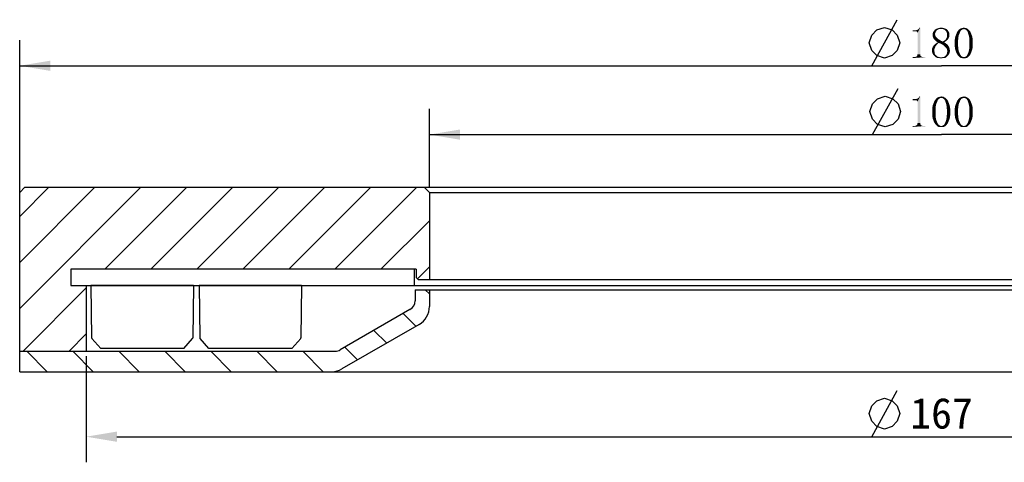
# Model space of a CAD drawing. Header units: millimetres. Extents: x 57 to 255, y 4 to 286.
# Tile 3 of 5: x 60 to 156, y 243 to 286. Entities that reach past the tile are written whole.
import ezdxf

# ---------------------------------------------------------------- set-up
doc = ezdxf.new("R2010")
doc.units = ezdxf.units.MM
doc.header["$LTSCALE"] = 23.1
doc.header["$PDMODE"] = 3
doc.header["$PDSIZE"] = 8
doc.layers.get('0').update_dxf_attribs({"linetype": 'CONTINUOUS'})
doc.layers.get('Defpoints').update_dxf_attribs({"linetype": 'CONTINUOUS'})
for name, color, linetype in [('00_COMPONENTS', 7, 'CONTINUOUS'), ('08_ALL_DRAFTS', 7, 'CONTINUOUS'), ('09_ALL_ROUNDS', 7, 'CONTINUOUS'), ('51__DRAFT_DIMS', 7, 'CONTINUOUS')]:
    doc.layers.add(name, color=color, linetype=linetype)
doc.styles.get("Standard").update_dxf_attribs({"font": 'simfang.ttf'})
doc.dimstyles.new('DIMSTYLE_1', dxfattribs={"dimtxt": 3, "dimasz": 3, "dimexe": 2.5, "dimexo": 0.5, "dimgap": 0.75, "dimtad": 1, "dimdsep": 46, "dimtxsty": 'STANDARD', "dimblk": '_FILLED', "dimblk1": '_FILLED', "dimblk2": '_FILLED', "dimcen": 0.09, "dimclrt": 3, "dimazin": 2, "dimtp": 0.5, "dimtm": 0.5, "dimtfac": 1, "dimtofl": 0, "dimtmove": 0, "dimatfit": 3, "dimldrblk": '_FILLED', "dimfxl": 1, "dimtolj": 1, "dimarcsym": 0})
doc.dimstyles.new('DIMSTYLE_2', dxfattribs={"dimtxt": 3, "dimasz": 3, "dimexe": 2.5, "dimexo": 0.5, "dimgap": 0.75, "dimtad": 1, "dimdsep": 46, "dimtxsty": 'STANDARD', "dimblk": '_FILLED', "dimblk1": '_FILLED', "dimblk2": '_FILLED', "dimcen": 0.09, "dimclrt": 3, "dimazin": 2, "dimtp": 0.3, "dimtm": 0.3, "dimtfac": 1, "dimtofl": 0, "dimtmove": 0, "dimatfit": 3, "dimldrblk": '_FILLED', "dimfxl": 1, "dimtolj": 1, "dimarcsym": 0})

# ---------------------------------------------------------------- blocks, each defined once
blk = doc.blocks.new('_FILLED')
at = {"color": 0, "linetype": 'ByBlock'}
blk.add_solid([(0, 0), (-1, 0.167), (-1, -0.167)], dxfattribs=at)
blk = doc.blocks.new('*D1')
at = {"layer": '51__DRAFT_DIMS', "color": 4}
for p, q in [((60.107, 268.009), (60.107, 283.866)), ((240.107, 268.009), (240.107, 283.866)), ((60.107, 281.366), (150.107, 281.366)), ((240.107, 281.366), (150.107, 281.366))]:
    blk.add_line(p, q, dxfattribs=at)
at = {"layer": '51__DRAFT_DIMS', "color": 4, "xscale": 3, "yscale": 3, "zscale": 3, "rotation": 180}
blk.add_blockref('_FILLED', (60.107, 281.366), dxfattribs=at)
at = {"layer": '51__DRAFT_DIMS', "color": 4, "xscale": 3, "yscale": 3, "zscale": 3}
blk.add_blockref('_FILLED', (240.107, 281.366), dxfattribs=at)
blk = doc.blocks.new('*D2')
at = {"layer": '51__DRAFT_DIMS', "color": 4}
for p, q in [((100.107, 269.509), (100.107, 277.15)), ((200.107, 269.509), (200.107, 277.15)), ((100.107, 274.65), (150.107, 274.65)), ((200.107, 274.65), (150.107, 274.65))]:
    blk.add_line(p, q, dxfattribs=at)
at = {"layer": '51__DRAFT_DIMS', "color": 4, "xscale": 3, "yscale": 3, "zscale": 3, "rotation": 180}
blk.add_blockref('_FILLED', (100.107, 274.65), dxfattribs=at)
at = {"layer": '51__DRAFT_DIMS', "color": 4, "xscale": 3, "yscale": 3, "zscale": 3}
blk.add_blockref('_FILLED', (200.107, 274.65), dxfattribs=at)
blk = doc.blocks.new('*D8')
at = {"layer": '51__DRAFT_DIMS', "color": 0, "lineweight": -2}
for p, q in [((66.607, 253.009), (66.607, 242.663)), ((233.607, 253.009), (233.607, 242.663)), ((69.607, 245.163), (230.607, 245.163))]:
    blk.add_line(p, q, dxfattribs=at)
at = {"layer": 'Defpoints', "color": 0}
for p in [(66.607, 253.509), (233.607, 253.509), (233.607, 245.163)]:
    blk.add_point(p, dxfattribs=at)
at = {"layer": '51__DRAFT_DIMS', "color": 0, "linetype": 'ByBlock', "lineweight": -2, "xscale": 3, "yscale": 3, "zscale": 3, "rotation": 180}
blk.add_blockref('_FILLED', (66.607, 245.163), dxfattribs=at)
at = {"layer": '51__DRAFT_DIMS', "color": 0, "linetype": 'ByBlock', "lineweight": -2, "xscale": 3, "yscale": 3, "zscale": 3}
blk.add_blockref('_FILLED', (233.607, 245.163), dxfattribs=at)
at = {"layer": '51__DRAFT_DIMS', "color": 3, "insert": (150.107, 247.431), "char_height": 3, "attachment_point": 5}
blk.add_mtext('\\A1;167', dxfattribs=at)

msp = doc.modelspace()

# ---------------------------------------------------------------- hatches: boundary and pattern name
h = msp.add_hatch()
h.set_pattern_fill('ANSI31', color=256)
h.paths.add_polyline_path([(66.60728, 253.50886), (66.60728, 259.90886), (65.10697, 259.90886), (65.10728, 261.50886), (98.60728, 261.50886), (98.80728, 261.50886), (98.80728, 260.70886), (99.00728, 260.50886), (100.10728, 260.50886), (100.10728, 269.00886), (99.60728, 269.50886), (60.60728, 269.50886), (60.10728, 269.00886), (60.10728, 253.50886)])
h.paths.add_polyline_path([(240.10728, 253.50886), (240.10728, 269.00886), (239.60728, 269.50886), (200.60728, 269.50886), (200.10728, 269.00886), (200.10728, 260.50886), (201.20728, 260.50886), (201.40728, 260.70886), (201.40728, 261.50886), (201.60728, 261.50886), (235.10728, 261.50886), (235.10705, 259.90886), (233.60728, 259.90886), (233.60728, 253.50886)])
h = msp.add_hatch()
h.set_pattern_fill('ANSI31', color=256, angle=90)
h.paths.add_polyline_path([(60.10728, 253.50886), (66.60728, 253.50886), (90.90344, 253.50886, 0.1316525), (91.40344, 253.64284), (98.20728, 257.57104, 0.26794919), (98.70728, 258.43707), (98.70728, 259.50886), (100.10728, 259.50886), (100.10728, 257.85972, -0.26794919), (99.10728, 256.12767), (91.57138, 251.77681, -0.1316525), (90.57138, 251.50886), (60.10728, 251.50886)])

# ---------------------------------------------------------------- linework, layer by layer
at = {"color": 3}
for p, q in [((143.28636, 281.36554), (145.78636, 285.86554)), ((143.36129, 274.65043), (145.86129, 279.15043)), ((143.28636, 245.16346), (145.78636, 249.66346))]:
    msp.add_line(p, q, dxfattribs=at)
for p, q in [((77.06767, 259.90886), (67.06767, 259.90886)), ((87.63302, 259.90886), (77.63302, 259.90886)), ((68.01767, 253.76928), (67.15971, 254.73762)), ((76.11767, 253.76928), (76.97562, 254.73762)), ((78.58302, 253.76928), (77.72506, 254.73762)), ((86.68302, 253.76928), (87.54097, 254.73762)), ((76.11767, 253.76928), (68.01767, 253.76928)), ((86.68302, 253.76928), (78.58302, 253.76928))]:
    msp.add_line(p, q)
at = {"color": 7}
for p, q in [((98.70728, 259.50886), (98.70728, 258.43707)), ((98.70728, 259.50886), (201.50728, 259.50886)), ((100.10728, 259.50886), (100.10728, 257.85972)), ((98.20728, 257.57104), (91.40344, 253.64284)), ((99.10728, 256.12767), (91.57138, 251.77681)), ((60.10728, 251.50886), (60.10728, 253.50886)), ((60.10728, 253.50886), (90.90344, 253.50886)), ((60.10728, 251.50886), (240.10728, 251.50886))]:
    msp.add_line(p, q, dxfattribs=at)
at = {"color": 3}
for points in [[(143.03637, 283.61553), (143.28636, 284.36553), (143.78636, 284.86553), (144.53636, 285.11552), (145.28636, 284.86553), (145.78636, 284.36553), (146.03636, 283.61553), (145.78636, 282.86553), (145.28636, 282.36553), (144.53636, 282.11554), (143.78636, 282.36553), (143.28636, 282.86553), (143.03637, 283.61553)], [(143.1113, 276.90042), (143.36129, 277.65041), (143.86129, 278.15042), (144.6113, 278.40041), (145.36129, 278.15042), (145.86129, 277.65041), (146.1113, 276.90042), (145.86129, 276.15042), (145.36129, 275.65041), (144.6113, 275.40042), (143.86129, 275.65041), (143.36129, 276.15042), (143.1113, 276.90042)], [(143.03637, 247.41345), (143.28636, 248.16345), (143.78636, 248.66345), (144.53636, 248.91344), (145.28636, 248.66345), (145.78636, 248.16345), (146.03636, 247.41345), (145.78636, 246.66345), (145.28636, 246.16345), (144.53636, 245.91346), (143.78636, 246.16345), (143.28636, 246.66345), (143.03637, 247.41345)]]:
    msp.add_lwpolyline(points, dxfattribs=at)
at = {"color": 7}
for centre, radius, start, end in [((97.70728, 258.43707), 1, 300, 0), ((98.10728, 257.85972), 2, 300, 0), ((90.90344, 254.50886), 1, 270, 300), ((90.57138, 253.50886), 2, 270, 300)]:
    msp.add_arc(centre, radius, start, end, dxfattribs=at)
at = {"layer": '00_COMPONENTS', "color": 7}
for p, q in [((60.60728, 269.50886), (60.10728, 269.00886)), ((60.60728, 269.50886), (239.60728, 269.50886)), ((100.10728, 269.00886), (99.60728, 269.50886)), ((60.10728, 251.50886), (60.10728, 269.00886)), ((100.10728, 269.00886), (100.10728, 260.50886)), ((100.10728, 269.00886), (200.10728, 269.00886)), ((65.10728, 261.50886), (65.10728, 259.90886)), ((98.80728, 261.50886), (65.10728, 261.50886)), ((98.60728, 261.50886), (98.60726, 259.90886)), ((98.80728, 261.50886), (98.80728, 260.70886)), ((65.10697, 261.45395), (65.10697, 259.90886)), ((99.00728, 260.50886), (98.80728, 260.70886)), ((99.00728, 260.50886), (201.20728, 260.50886)), ((65.10697, 259.90886), (235.10728, 259.90886)), ((66.60728, 259.90886), (66.60728, 253.50886)), ((60.10728, 251.50886), (240.10728, 251.50886))]:
    msp.add_line(p, q, dxfattribs=at)
at = {"layer": '08_ALL_DRAFTS', "color": 7}
for p, q in [((67.06767, 259.90886), (67.12999, 254.80754)), ((77.06767, 259.90886), (77.00534, 254.80754)), ((77.63302, 259.90886), (77.69534, 254.80754)), ((87.63302, 259.90886), (87.57069, 254.80754))]:
    msp.add_line(p, q, dxfattribs=at)
at = {"layer": '09_ALL_ROUNDS', "color": 7}
for centre, start, end in [((67.22999, 254.80877), 180.7, 225.35), ((76.90535, 254.80877), 314.65, 359.3), ((77.79534, 254.80877), 180.7, 225.35), ((87.4707, 254.80877), 314.65, 359.3)]:
    msp.add_arc(centre, 0.1, start, end, dxfattribs=at)
at = {"layer": '51__DRAFT_DIMS', "color": 3}
for points in [[(147.27135, 284.7171), (147.62291, 284.83429), (147.69322, 284.85773)], [(147.57603, 284.7171), (147.27135, 284.7171), (147.69322, 284.85773)], [(147.52916, 284.83429), (147.62291, 284.83429), (147.27135, 284.7171)], [(147.43541, 284.83429), (147.52916, 284.83429), (147.27135, 284.7171)], [(147.43541, 284.83429), (147.27135, 284.7171), (147.27135, 284.83429)], [(147.57603, 284.7171), (147.76353, 284.88117), (147.83385, 284.92804)], [(147.66978, 284.7171), (147.57603, 284.7171), (147.83385, 284.92804)], [(147.57603, 284.7171), (147.69322, 284.85773), (147.76353, 284.88117)], [(147.66978, 284.7171), (147.83385, 284.92804), (148.02135, 285.0921)], [(147.71666, 284.67023), (147.66978, 284.7171), (148.02135, 285.0921)], [(147.7401, 284.62335), (147.71666, 284.67023), (148.02135, 285.0921)], [(147.76353, 284.57648), (147.7401, 284.62335), (148.02135, 285.0921)], [(147.76353, 282.49054), (147.76353, 284.57648), (148.02135, 285.0921)], [(147.76353, 282.49054), (148.02135, 285.0921), (148.02135, 282.49054)], [(147.83385, 284.92804), (147.88072, 284.97492), (148.02135, 285.0921)], [(147.88072, 284.97492), (147.9276, 285.04523), (148.02135, 285.0921)], [(148.02135, 285.0921), (147.9276, 285.04523), (147.95103, 285.0921)], [(149.52135, 284.62335), (149.2401, 284.50617), (149.28697, 284.64679)], [(149.52135, 284.62335), (149.47447, 284.5296), (149.2401, 284.50617)], [(149.54478, 284.69367), (149.28697, 284.64679), (149.35728, 284.76398)], [(149.28697, 284.64679), (149.54478, 284.69367), (149.52135, 284.62335)], [(149.68541, 284.85773), (149.35728, 284.76398), (149.45103, 284.88117)], [(149.68541, 284.85773), (149.6151, 284.78742), (149.35728, 284.76398)], [(149.35728, 284.76398), (149.6151, 284.78742), (149.54478, 284.69367)], [(149.91978, 284.95148), (149.45103, 284.88117), (149.59166, 284.97492)], [(149.91978, 284.95148), (149.8026, 284.92804), (149.45103, 284.88117)], [(149.45103, 284.88117), (149.8026, 284.92804), (149.68541, 284.85773)], [(150.41197, 285.02179), (149.59166, 284.97492), (149.73228, 285.02179)], [(149.59166, 284.97492), (150.41197, 285.02179), (150.5526, 284.97492)], [(149.59166, 284.97492), (150.5526, 284.97492), (149.91978, 284.95148)], [(150.24791, 285.06867), (149.73228, 285.02179), (149.89635, 285.06867)], [(149.73228, 285.02179), (150.24791, 285.06867), (150.41197, 285.02179)], [(149.89635, 285.06867), (150.08385, 285.0921), (150.24791, 285.06867)], [(150.08385, 284.95148), (149.91978, 284.95148), (150.5526, 284.97492)], [(150.22447, 284.95148), (150.08385, 284.95148), (150.5526, 284.97492)], [(150.34166, 284.9046), (150.22447, 284.95148), (150.5526, 284.97492)], [(150.34166, 284.9046), (150.5526, 284.97492), (150.66978, 284.88117)], [(150.66978, 284.88117), (150.43541, 284.85773), (150.34166, 284.9046)], [(150.50572, 284.78742), (150.43541, 284.85773), (150.66978, 284.88117)], [(150.50572, 284.78742), (150.66978, 284.88117), (150.76353, 284.76398)], [(150.76353, 284.76398), (150.57603, 284.69367), (150.50572, 284.78742)], [(150.57603, 284.69367), (150.76353, 284.76398), (150.83385, 284.64679)], [(150.83385, 284.64679), (150.62291, 284.57648), (150.57603, 284.69367)], [(150.62291, 284.57648), (150.83385, 284.64679), (150.88072, 284.50617)], [(150.88072, 284.50617), (150.64635, 284.48273), (150.62291, 284.57648)], [(151.53697, 284.43585), (151.58385, 284.55304), (151.88853, 284.57648)], [(151.53697, 284.43585), (151.88853, 284.57648), (151.79478, 284.36554)], [(151.91197, 284.67023), (151.88853, 284.57648), (151.58385, 284.55304)], [(151.91197, 284.67023), (151.58385, 284.55304), (151.63072, 284.67023)], [(151.95885, 284.74054), (151.63072, 284.67023), (151.70103, 284.76398)], [(151.63072, 284.67023), (151.95885, 284.74054), (151.91197, 284.67023)], [(152.0526, 284.85773), (152.00572, 284.81085), (151.70103, 284.76398)], [(152.0526, 284.85773), (151.70103, 284.76398), (151.77135, 284.85773)], [(151.70103, 284.76398), (152.00572, 284.81085), (151.95885, 284.74054)], [(152.16978, 284.92804), (152.12291, 284.88117), (151.77135, 284.85773)], [(152.16978, 284.92804), (151.77135, 284.85773), (151.84166, 284.92804)], [(151.77135, 284.85773), (152.12291, 284.88117), (152.0526, 284.85773)], [(152.63853, 284.97492), (152.28697, 284.95148), (151.84166, 284.92804)], [(152.63853, 284.97492), (151.84166, 284.92804), (151.91197, 284.97492)], [(152.16978, 284.92804), (151.84166, 284.92804), (152.28697, 284.95148)], [(152.54478, 285.02179), (151.91197, 284.97492), (152.00572, 285.02179)], [(151.91197, 284.97492), (152.54478, 285.02179), (152.63853, 284.97492)], [(152.00572, 285.02179), (152.09947, 285.04523), (152.47447, 285.06867)], [(152.00572, 285.02179), (152.47447, 285.06867), (152.54478, 285.02179)], [(152.38072, 285.06867), (152.47447, 285.06867), (152.09947, 285.04523)], [(152.38072, 285.06867), (152.09947, 285.04523), (152.19322, 285.06867)], [(152.16978, 284.92804), (152.28697, 284.95148), (152.21666, 284.92804)], [(152.19322, 285.06867), (152.28697, 285.0921), (152.38072, 285.06867)], [(152.35728, 284.92804), (152.28697, 284.95148), (152.63853, 284.97492)], [(152.40416, 284.92804), (152.35728, 284.92804), (152.63853, 284.97492)], [(152.40416, 284.92804), (152.63853, 284.97492), (152.70885, 284.92804)], [(152.70885, 284.92804), (152.47447, 284.88117), (152.40416, 284.92804)], [(152.52135, 284.85773), (152.47447, 284.88117), (152.70885, 284.92804)], [(152.52135, 284.85773), (152.70885, 284.92804), (152.77916, 284.85773)], [(152.77916, 284.85773), (152.56822, 284.81085), (152.52135, 284.85773)], [(152.56822, 284.81085), (152.77916, 284.85773), (152.84947, 284.78742)], [(152.84947, 284.78742), (152.6151, 284.74054), (152.56822, 284.81085)], [(152.6151, 284.74054), (152.84947, 284.78742), (152.91978, 284.69367)], [(152.91978, 284.69367), (152.66197, 284.67023), (152.6151, 284.74054)], [(152.68541, 284.57648), (152.66197, 284.67023), (152.91978, 284.69367)], [(152.68541, 284.57648), (152.91978, 284.69367), (152.96666, 284.57648)], [(152.96666, 284.57648), (152.75572, 284.36554), (152.68541, 284.57648)], [(152.96666, 284.57648), (153.01353, 284.45929), (152.75572, 284.36554)], [(149.2401, 284.50617), (149.47447, 284.5296), (149.47447, 284.43585)], [(149.47447, 284.43585), (149.2401, 284.36554), (149.2401, 284.50617)], [(149.2401, 284.36554), (149.47447, 284.43585), (149.49791, 284.3421)], [(149.49791, 284.3421), (149.2401, 284.27179), (149.2401, 284.36554)], [(149.2401, 284.27179), (149.49791, 284.3421), (149.52135, 284.24835)], [(149.52135, 284.24835), (149.26353, 284.1546), (149.2401, 284.27179)], [(149.26353, 284.1546), (149.52135, 284.24835), (149.59166, 284.1546)], [(149.59166, 284.1546), (149.31041, 284.06085), (149.26353, 284.1546)], [(149.31041, 284.06085), (149.59166, 284.1546), (149.68541, 284.06085)], [(149.68541, 284.06085), (149.35728, 283.9671), (149.31041, 284.06085)], [(149.35728, 283.9671), (149.68541, 284.06085), (149.77916, 283.9671)], [(149.77916, 283.9671), (149.4276, 283.89679), (149.35728, 283.9671)], [(149.4276, 283.89679), (149.77916, 283.9671), (149.91978, 283.89679)], [(149.91978, 283.89679), (149.52135, 283.80304), (149.4276, 283.89679)], [(149.82603, 283.5921), (149.73228, 283.52179), (149.49791, 283.49835)], [(149.82603, 283.5921), (149.49791, 283.49835), (149.6151, 283.5921)], [(149.52135, 283.80304), (149.91978, 283.89679), (150.06041, 283.80304)], [(150.06041, 283.80304), (149.6151, 283.73273), (149.52135, 283.80304)], [(149.6151, 283.73273), (150.06041, 283.80304), (150.22447, 283.73273)], [(150.22447, 283.73273), (149.73228, 283.66242), (149.6151, 283.73273)], [(150.3651, 283.66242), (149.6151, 283.5921), (149.73228, 283.66242)], [(149.82603, 283.5921), (149.6151, 283.5921), (150.3651, 283.66242)], [(150.22447, 283.73273), (150.48228, 283.73273), (149.73228, 283.66242)], [(149.73228, 283.66242), (150.48228, 283.73273), (150.3651, 283.66242)], [(149.82603, 283.5921), (150.3651, 283.66242), (150.48228, 283.5921)], [(150.48228, 283.5921), (150.03697, 283.52179), (149.82603, 283.5921)], [(150.03697, 283.52179), (150.48228, 283.5921), (150.59947, 283.49835)], [(150.22447, 283.73273), (150.34166, 283.80304), (150.59947, 283.82648)], [(150.22447, 283.73273), (150.59947, 283.82648), (150.48228, 283.73273)], [(150.59947, 283.82648), (150.34166, 283.80304), (150.41197, 283.84992)], [(150.69322, 283.89679), (150.41197, 283.84992), (150.48228, 283.92023)], [(150.41197, 283.84992), (150.69322, 283.89679), (150.59947, 283.82648)], [(150.76353, 283.99054), (150.48228, 283.92023), (150.5526, 283.99054)], [(150.48228, 283.92023), (150.76353, 283.99054), (150.69322, 283.89679)], [(150.81041, 284.08429), (150.5526, 283.99054), (150.59947, 284.08429)], [(150.5526, 283.99054), (150.81041, 284.08429), (150.76353, 283.99054)], [(150.59947, 284.08429), (150.62291, 284.1546), (150.85728, 284.17804)], [(150.59947, 284.08429), (150.85728, 284.17804), (150.81041, 284.08429)], [(150.85728, 284.17804), (150.62291, 284.1546), (150.64635, 284.24835)], [(150.64635, 284.36554), (150.64635, 284.48273), (150.88072, 284.50617)], [(150.64635, 284.36554), (150.88072, 284.50617), (150.88072, 284.36554)], [(150.88072, 284.36554), (150.88072, 284.27179), (150.64635, 284.24835)], [(150.88072, 284.36554), (150.64635, 284.24835), (150.64635, 284.36554)], [(150.64635, 284.24835), (150.88072, 284.27179), (150.85728, 284.17804)], [(151.39635, 283.89679), (151.41978, 284.06085), (151.74791, 284.13117)], [(151.39635, 283.89679), (151.74791, 284.13117), (151.72447, 283.87335)], [(151.72447, 283.87335), (151.39635, 283.75617), (151.39635, 283.89679)], [(151.39635, 283.5921), (151.39635, 283.75617), (151.72447, 283.87335)], [(151.39635, 283.5921), (151.72447, 283.87335), (151.72447, 283.5921)], [(151.72447, 283.5921), (151.39635, 283.4046), (151.39635, 283.5921)], [(151.39635, 283.4046), (151.72447, 283.5921), (151.72447, 283.28742)], [(151.74791, 284.13117), (151.41978, 284.06085), (151.44322, 284.20148)], [(151.44322, 284.20148), (151.4901, 284.31867), (151.79478, 284.36554)], [(151.44322, 284.20148), (151.79478, 284.36554), (151.74791, 284.13117)], [(151.79478, 284.36554), (151.4901, 284.31867), (151.53697, 284.43585)], [(152.75572, 284.36554), (153.01353, 284.45929), (153.06041, 284.3421)], [(153.06041, 284.3421), (152.8026, 284.13117), (152.75572, 284.36554)], [(153.06041, 284.3421), (153.10728, 284.20148), (152.8026, 284.13117)], [(152.8026, 284.13117), (153.10728, 284.20148), (153.13072, 284.06085)], [(153.13072, 284.06085), (152.82603, 283.87335), (152.8026, 284.13117)], [(153.13072, 284.06085), (153.15416, 283.92023), (152.82603, 283.87335)], [(152.82603, 283.87335), (153.15416, 283.92023), (153.15416, 283.75617)], [(153.15416, 283.75617), (152.82603, 283.5921), (152.82603, 283.87335)], [(152.82603, 283.5921), (153.15416, 283.75617), (153.15416, 283.5921)], [(153.15416, 283.5921), (153.15416, 283.4046), (152.82603, 283.28742)], [(153.15416, 283.5921), (152.82603, 283.28742), (152.82603, 283.5921)], [(149.4276, 283.05304), (149.16978, 282.95929), (149.19322, 283.07648)], [(149.16978, 282.95929), (149.4276, 283.05304), (149.40416, 282.93585)], [(149.40416, 282.93585), (149.16978, 282.81867), (149.16978, 282.95929)], [(149.16978, 282.81867), (149.40416, 282.93585), (149.40416, 282.81867)], [(149.40416, 282.81867), (149.19322, 282.67804), (149.16978, 282.81867)], [(149.47447, 283.14679), (149.19322, 283.07648), (149.2401, 283.19367)], [(149.19322, 283.07648), (149.47447, 283.14679), (149.4276, 283.05304)], [(149.19322, 282.67804), (149.40416, 282.81867), (149.4276, 282.67804)], [(149.4276, 282.67804), (149.2401, 282.53742), (149.19322, 282.67804)], [(149.52135, 283.26398), (149.2401, 283.19367), (149.31041, 283.31085)], [(149.2401, 283.19367), (149.52135, 283.26398), (149.47447, 283.14679)], [(149.4276, 282.67804), (149.45103, 282.56085), (149.2401, 282.53742)], [(149.59166, 283.35773), (149.31041, 283.31085), (149.40416, 283.4046)], [(149.31041, 283.31085), (149.59166, 283.35773), (149.52135, 283.26398)], [(149.66197, 283.45148), (149.40416, 283.4046), (149.49791, 283.49835)], [(149.40416, 283.4046), (149.66197, 283.45148), (149.59166, 283.35773)], [(149.49791, 283.49835), (149.73228, 283.52179), (149.66197, 283.45148)], [(150.59947, 283.49835), (150.20103, 283.42804), (150.03697, 283.52179)], [(150.20103, 283.42804), (150.59947, 283.49835), (150.71666, 283.4046)], [(150.71666, 283.4046), (150.34166, 283.33429), (150.20103, 283.42804)], [(150.34166, 283.33429), (150.71666, 283.4046), (150.78697, 283.28742)], [(150.78697, 283.28742), (150.45885, 283.2171), (150.34166, 283.33429)], [(150.45885, 283.2171), (150.78697, 283.28742), (150.83385, 283.19367)], [(150.83385, 283.19367), (150.5526, 283.12335), (150.45885, 283.2171)], [(150.5526, 283.12335), (150.83385, 283.19367), (150.88072, 283.07648)], [(150.88072, 283.07648), (150.62291, 283.00617), (150.5526, 283.12335)], [(150.62291, 283.00617), (150.88072, 283.07648), (150.90416, 282.95929)], [(150.90416, 282.95929), (150.64635, 282.91242), (150.62291, 283.00617)], [(150.90416, 282.67804), (150.62291, 282.56085), (150.64635, 282.67804)], [(150.62291, 282.56085), (150.90416, 282.67804), (150.85728, 282.53742)], [(150.64635, 282.91242), (150.90416, 282.95929), (150.9276, 282.8421)], [(150.9276, 282.8421), (150.66978, 282.79523), (150.64635, 282.91242)], [(150.64635, 282.67804), (150.66978, 282.79523), (150.9276, 282.8421)], [(150.64635, 282.67804), (150.9276, 282.8421), (150.90416, 282.67804)], [(151.72447, 283.28742), (151.39635, 283.24054), (151.39635, 283.4046)], [(151.41978, 283.09992), (151.39635, 283.24054), (151.72447, 283.28742)], [(151.41978, 283.09992), (151.72447, 283.28742), (151.74791, 283.00617)], [(151.74791, 283.00617), (151.44322, 282.93585), (151.41978, 283.09992)], [(151.4901, 282.81867), (151.44322, 282.93585), (151.74791, 283.00617)], [(151.4901, 282.81867), (151.74791, 283.00617), (151.79478, 282.77179)], [(151.79478, 282.77179), (151.53697, 282.67804), (151.4901, 282.81867)], [(151.58385, 282.56085), (151.53697, 282.67804), (151.79478, 282.77179)], [(151.58385, 282.56085), (151.79478, 282.77179), (151.88853, 282.56085)], [(153.01353, 282.70148), (152.68541, 282.56085), (152.75572, 282.77179)], [(153.01353, 282.70148), (152.96666, 282.58429), (152.68541, 282.56085)], [(153.10728, 282.95929), (152.75572, 282.77179), (152.8026, 283.00617)], [(153.10728, 282.95929), (153.06041, 282.81867), (152.75572, 282.77179)], [(152.75572, 282.77179), (153.06041, 282.81867), (153.01353, 282.70148)], [(153.15416, 283.24054), (152.8026, 283.00617), (152.82603, 283.28742)], [(153.15416, 283.24054), (153.13072, 283.09992), (152.8026, 283.00617)], [(152.8026, 283.00617), (153.13072, 283.09992), (153.10728, 282.95929)], [(152.82603, 283.28742), (153.15416, 283.4046), (153.15416, 283.24054)], [(148.34947, 282.20929), (148.53697, 282.20929), (147.27135, 282.11554)], [(148.27916, 282.20929), (148.34947, 282.20929), (147.27135, 282.11554)], [(147.50572, 282.20929), (148.27916, 282.20929), (147.27135, 282.11554)], [(147.43541, 282.20929), (147.50572, 282.20929), (147.27135, 282.11554)], [(147.43541, 282.20929), (147.27135, 282.11554), (147.27135, 282.20929)], [(147.27135, 282.11554), (148.53697, 282.20929), (148.53697, 282.11554)], [(148.20885, 282.23273), (147.50572, 282.20929), (147.57603, 282.23273)], [(147.50572, 282.20929), (148.20885, 282.23273), (148.27916, 282.20929)], [(148.16197, 282.25617), (147.57603, 282.23273), (147.62291, 282.25617)], [(147.57603, 282.23273), (148.16197, 282.25617), (148.20885, 282.23273)], [(148.1151, 282.2796), (147.62291, 282.25617), (147.66978, 282.2796)], [(147.62291, 282.25617), (148.1151, 282.2796), (148.16197, 282.25617)], [(148.06822, 282.32648), (147.66978, 282.2796), (147.71666, 282.32648)], [(147.66978, 282.2796), (148.06822, 282.32648), (148.1151, 282.2796)], [(148.04478, 282.37335), (147.71666, 282.32648), (147.7401, 282.37335)], [(147.71666, 282.32648), (148.04478, 282.37335), (148.06822, 282.32648)], [(148.02135, 282.49054), (147.7401, 282.42023), (147.76353, 282.49054)], [(147.7401, 282.42023), (148.02135, 282.49054), (148.04478, 282.42023)], [(148.04478, 282.42023), (147.7401, 282.37335), (147.7401, 282.42023)], [(147.7401, 282.37335), (148.04478, 282.42023), (148.04478, 282.37335)], [(149.2401, 282.53742), (149.45103, 282.56085), (149.49791, 282.44367)], [(149.49791, 282.44367), (149.31041, 282.42023), (149.2401, 282.53742)], [(149.31041, 282.42023), (149.49791, 282.44367), (149.59166, 282.37335)], [(149.59166, 282.37335), (149.4276, 282.30304), (149.31041, 282.42023)], [(149.4276, 282.30304), (149.59166, 282.37335), (149.68541, 282.2796)], [(149.68541, 282.2796), (149.56822, 282.18585), (149.4276, 282.30304)], [(149.68541, 282.2796), (149.8026, 282.23273), (149.56822, 282.18585)], [(149.8026, 282.23273), (149.91978, 282.20929), (149.56822, 282.18585)], [(149.56822, 282.18585), (149.91978, 282.20929), (150.03697, 282.18585)], [(150.03697, 282.18585), (149.70885, 282.11554), (149.56822, 282.18585)], [(150.03697, 282.18585), (150.5526, 282.18585), (149.70885, 282.11554)], [(149.87291, 282.11554), (149.70885, 282.11554), (150.5526, 282.18585)], [(150.22447, 282.11554), (149.87291, 282.11554), (150.5526, 282.18585)], [(150.22447, 282.11554), (150.03697, 282.0921), (149.87291, 282.11554)], [(150.5526, 282.18585), (150.03697, 282.18585), (150.20103, 282.20929)], [(150.20103, 282.20929), (150.31822, 282.23273), (150.66978, 282.30304)], [(150.20103, 282.20929), (150.66978, 282.30304), (150.5526, 282.18585)], [(150.22447, 282.11554), (150.5526, 282.18585), (150.41197, 282.11554)], [(150.31822, 282.23273), (150.43541, 282.2796), (150.66978, 282.30304)], [(150.66978, 282.30304), (150.43541, 282.2796), (150.50572, 282.37335)], [(150.78697, 282.42023), (150.50572, 282.37335), (150.57603, 282.44367)], [(150.50572, 282.37335), (150.78697, 282.42023), (150.66978, 282.30304)], [(150.85728, 282.53742), (150.57603, 282.44367), (150.62291, 282.56085)], [(150.57603, 282.44367), (150.85728, 282.53742), (150.78697, 282.42023)], [(151.88853, 282.56085), (151.65416, 282.4671), (151.58385, 282.56085)], [(151.88853, 282.56085), (151.91197, 282.49054), (151.65416, 282.4671)], [(151.65416, 282.4671), (151.91197, 282.49054), (151.95885, 282.42023)], [(151.95885, 282.42023), (151.70103, 282.37335), (151.65416, 282.4671)], [(151.70103, 282.37335), (151.95885, 282.42023), (152.00572, 282.34992)], [(152.00572, 282.34992), (151.77135, 282.30304), (151.70103, 282.37335)], [(151.77135, 282.30304), (152.00572, 282.34992), (152.0526, 282.30304)], [(152.0526, 282.30304), (151.8651, 282.23273), (151.77135, 282.30304)], [(152.0526, 282.30304), (152.12291, 282.25617), (151.8651, 282.23273)], [(151.8651, 282.23273), (152.12291, 282.25617), (152.16978, 282.23273)], [(152.16978, 282.23273), (151.93541, 282.16242), (151.8651, 282.23273)], [(152.16978, 282.23273), (152.21666, 282.20929), (151.93541, 282.16242)], [(151.93541, 282.16242), (152.33385, 282.20929), (152.70885, 282.23273)], [(151.93541, 282.16242), (152.70885, 282.23273), (152.63853, 282.16242)], [(152.28697, 282.20929), (152.33385, 282.20929), (151.93541, 282.16242)], [(152.21666, 282.20929), (152.28697, 282.20929), (151.93541, 282.16242)], [(152.63853, 282.16242), (152.00572, 282.11554), (151.93541, 282.16242)], [(152.09947, 282.11554), (152.00572, 282.11554), (152.63853, 282.16242)], [(152.47447, 282.11554), (152.09947, 282.11554), (152.63853, 282.16242)], [(152.47447, 282.11554), (152.19322, 282.0921), (152.09947, 282.11554)], [(152.28697, 282.0921), (152.19322, 282.0921), (152.47447, 282.11554)], [(152.28697, 282.0921), (152.47447, 282.11554), (152.38072, 282.0921)], [(152.70885, 282.23273), (152.33385, 282.20929), (152.40416, 282.23273)], [(152.40416, 282.23273), (152.45103, 282.25617), (152.77916, 282.30304)], [(152.40416, 282.23273), (152.77916, 282.30304), (152.70885, 282.23273)], [(152.77916, 282.30304), (152.45103, 282.25617), (152.52135, 282.30304)], [(152.47447, 282.11554), (152.63853, 282.16242), (152.54478, 282.11554)], [(152.52135, 282.30304), (152.56822, 282.34992), (152.84947, 282.37335)], [(152.52135, 282.30304), (152.84947, 282.37335), (152.77916, 282.30304)], [(152.84947, 282.37335), (152.56822, 282.34992), (152.6151, 282.42023)], [(152.91978, 282.4671), (152.6151, 282.42023), (152.63853, 282.49054)], [(152.6151, 282.42023), (152.91978, 282.4671), (152.84947, 282.37335)], [(152.63853, 282.49054), (152.68541, 282.56085), (152.96666, 282.58429)], [(152.63853, 282.49054), (152.96666, 282.58429), (152.91978, 282.4671)], [(147.27135, 278.00199), (147.62291, 278.11918), (147.69322, 278.14262)], [(147.57603, 278.00199), (147.27135, 278.00199), (147.69322, 278.14262)], [(147.52916, 278.11918), (147.62291, 278.11918), (147.27135, 278.00199)], [(147.43541, 278.11918), (147.52916, 278.11918), (147.27135, 278.00199)], [(147.43541, 278.11918), (147.27135, 278.00199), (147.27135, 278.11918)], [(147.57603, 278.00199), (147.76353, 278.16605), (147.83385, 278.21293)], [(147.66978, 278.00199), (147.57603, 278.00199), (147.83385, 278.21293)], [(147.57603, 278.00199), (147.69322, 278.14262), (147.76353, 278.16605)], [(147.66978, 278.00199), (147.83385, 278.21293), (148.02135, 278.37699)], [(147.71666, 277.95512), (147.66978, 278.00199), (148.02135, 278.37699)], [(147.7401, 277.90824), (147.71666, 277.95512), (148.02135, 278.37699)], [(147.76353, 277.86137), (147.7401, 277.90824), (148.02135, 278.37699)], [(147.76353, 275.77543), (147.76353, 277.86137), (148.02135, 278.37699)], [(147.76353, 275.77543), (148.02135, 278.37699), (148.02135, 275.77543)], [(147.83385, 278.21293), (147.88072, 278.2598), (148.02135, 278.37699)], [(147.88072, 278.2598), (147.9276, 278.33012), (148.02135, 278.37699)], [(148.02135, 278.37699), (147.9276, 278.33012), (147.95103, 278.37699)], [(149.33385, 277.72074), (149.38072, 277.83793), (149.68541, 277.86137)], [(149.33385, 277.72074), (149.68541, 277.86137), (149.59166, 277.65043)], [(149.70885, 277.95512), (149.68541, 277.86137), (149.38072, 277.83793)], [(149.70885, 277.95512), (149.38072, 277.83793), (149.4276, 277.95512)], [(149.75572, 278.02543), (149.4276, 277.95512), (149.49791, 278.04887)], [(149.4276, 277.95512), (149.75572, 278.02543), (149.70885, 277.95512)], [(149.84947, 278.14262), (149.8026, 278.09574), (149.49791, 278.04887)], [(149.84947, 278.14262), (149.49791, 278.04887), (149.56822, 278.14262)], [(149.49791, 278.04887), (149.8026, 278.09574), (149.75572, 278.02543)], [(149.96666, 278.21293), (149.91978, 278.16605), (149.56822, 278.14262)], [(149.96666, 278.21293), (149.56822, 278.14262), (149.63853, 278.21293)], [(149.56822, 278.14262), (149.91978, 278.16605), (149.84947, 278.14262)], [(150.43541, 278.2598), (150.08385, 278.23637), (149.63853, 278.21293)], [(150.43541, 278.2598), (149.63853, 278.21293), (149.70885, 278.2598)], [(149.96666, 278.21293), (149.63853, 278.21293), (150.08385, 278.23637)], [(150.34166, 278.30668), (149.70885, 278.2598), (149.8026, 278.30668)], [(149.70885, 278.2598), (150.34166, 278.30668), (150.43541, 278.2598)], [(149.8026, 278.30668), (149.89635, 278.33012), (150.27135, 278.35355)], [(149.8026, 278.30668), (150.27135, 278.35355), (150.34166, 278.30668)], [(150.1776, 278.35355), (150.27135, 278.35355), (149.89635, 278.33012)], [(150.1776, 278.35355), (149.89635, 278.33012), (149.9901, 278.35355)], [(149.96666, 278.21293), (150.08385, 278.23637), (150.01353, 278.21293)], [(149.9901, 278.35355), (150.08385, 278.37699), (150.1776, 278.35355)], [(150.15416, 278.21293), (150.08385, 278.23637), (150.43541, 278.2598)], [(150.20103, 278.21293), (150.15416, 278.21293), (150.43541, 278.2598)], [(150.20103, 278.21293), (150.43541, 278.2598), (150.50572, 278.21293)], [(150.50572, 278.21293), (150.27135, 278.16605), (150.20103, 278.21293)], [(150.31822, 278.14262), (150.27135, 278.16605), (150.50572, 278.21293)], [(150.31822, 278.14262), (150.50572, 278.21293), (150.57603, 278.14262)], [(150.57603, 278.14262), (150.3651, 278.09574), (150.31822, 278.14262)], [(150.3651, 278.09574), (150.57603, 278.14262), (150.64635, 278.0723)], [(150.64635, 278.0723), (150.41197, 278.02543), (150.3651, 278.09574)], [(150.41197, 278.02543), (150.64635, 278.0723), (150.71666, 277.97855)], [(150.71666, 277.97855), (150.45885, 277.95512), (150.41197, 278.02543)], [(150.48228, 277.86137), (150.45885, 277.95512), (150.71666, 277.97855)], [(150.48228, 277.86137), (150.71666, 277.97855), (150.76353, 277.86137)], [(150.76353, 277.86137), (150.5526, 277.65043), (150.48228, 277.86137)], [(150.76353, 277.86137), (150.81041, 277.74418), (150.5526, 277.65043)], [(151.53697, 277.72074), (151.58385, 277.83793), (151.88853, 277.86137)], [(151.53697, 277.72074), (151.88853, 277.86137), (151.79478, 277.65043)], [(151.91197, 277.95512), (151.88853, 277.86137), (151.58385, 277.83793)], [(151.91197, 277.95512), (151.58385, 277.83793), (151.63072, 277.95512)], [(151.95885, 278.02543), (151.63072, 277.95512), (151.70103, 278.04887)], [(151.63072, 277.95512), (151.95885, 278.02543), (151.91197, 277.95512)], [(152.0526, 278.14262), (152.00572, 278.09574), (151.70103, 278.04887)], [(152.0526, 278.14262), (151.70103, 278.04887), (151.77135, 278.14262)], [(151.70103, 278.04887), (152.00572, 278.09574), (151.95885, 278.02543)], [(152.16978, 278.21293), (152.12291, 278.16605), (151.77135, 278.14262)], [(152.16978, 278.21293), (151.77135, 278.14262), (151.84166, 278.21293)], [(151.77135, 278.14262), (152.12291, 278.16605), (152.0526, 278.14262)], [(152.63853, 278.2598), (152.28697, 278.23637), (151.84166, 278.21293)], [(152.63853, 278.2598), (151.84166, 278.21293), (151.91197, 278.2598)], [(152.16978, 278.21293), (151.84166, 278.21293), (152.28697, 278.23637)], [(152.54478, 278.30668), (151.91197, 278.2598), (152.00572, 278.30668)], [(151.91197, 278.2598), (152.54478, 278.30668), (152.63853, 278.2598)], [(152.00572, 278.30668), (152.09947, 278.33012), (152.47447, 278.35355)], [(152.00572, 278.30668), (152.47447, 278.35355), (152.54478, 278.30668)], [(152.38072, 278.35355), (152.47447, 278.35355), (152.09947, 278.33012)], [(152.38072, 278.35355), (152.09947, 278.33012), (152.19322, 278.35355)], [(152.16978, 278.21293), (152.28697, 278.23637), (152.21666, 278.21293)], [(152.19322, 278.35355), (152.28697, 278.37699), (152.38072, 278.35355)], [(152.35728, 278.21293), (152.28697, 278.23637), (152.63853, 278.2598)], [(152.40416, 278.21293), (152.35728, 278.21293), (152.63853, 278.2598)], [(152.40416, 278.21293), (152.63853, 278.2598), (152.70885, 278.21293)], [(152.70885, 278.21293), (152.47447, 278.16605), (152.40416, 278.21293)], [(152.52135, 278.14262), (152.47447, 278.16605), (152.70885, 278.21293)], [(152.52135, 278.14262), (152.70885, 278.21293), (152.77916, 278.14262)], [(152.77916, 278.14262), (152.56822, 278.09574), (152.52135, 278.14262)], [(152.56822, 278.09574), (152.77916, 278.14262), (152.84947, 278.0723)], [(152.84947, 278.0723), (152.6151, 278.02543), (152.56822, 278.09574)], [(152.6151, 278.02543), (152.84947, 278.0723), (152.91978, 277.97855)], [(152.91978, 277.97855), (152.66197, 277.95512), (152.6151, 278.02543)], [(152.68541, 277.86137), (152.66197, 277.95512), (152.91978, 277.97855)], [(152.68541, 277.86137), (152.91978, 277.97855), (152.96666, 277.86137)], [(152.96666, 277.86137), (152.75572, 277.65043), (152.68541, 277.86137)], [(152.96666, 277.86137), (153.01353, 277.74418), (152.75572, 277.65043)], [(149.19322, 277.18168), (149.21666, 277.34574), (149.54478, 277.41605)], [(149.19322, 277.18168), (149.54478, 277.41605), (149.52135, 277.15824)], [(149.52135, 277.15824), (149.19322, 277.04105), (149.19322, 277.18168)], [(149.19322, 276.87699), (149.19322, 277.04105), (149.52135, 277.15824)], [(149.19322, 276.87699), (149.52135, 277.15824), (149.52135, 276.87699)], [(149.52135, 276.87699), (149.19322, 276.68949), (149.19322, 276.87699)], [(149.19322, 276.68949), (149.52135, 276.87699), (149.52135, 276.5723)], [(149.54478, 277.41605), (149.21666, 277.34574), (149.2401, 277.48637)], [(149.2401, 277.48637), (149.28697, 277.60355), (149.59166, 277.65043)], [(149.2401, 277.48637), (149.59166, 277.65043), (149.54478, 277.41605)], [(149.59166, 277.65043), (149.28697, 277.60355), (149.33385, 277.72074)], [(150.5526, 277.65043), (150.81041, 277.74418), (150.85728, 277.62699)], [(150.85728, 277.62699), (150.59947, 277.41605), (150.5526, 277.65043)], [(150.85728, 277.62699), (150.90416, 277.48637), (150.59947, 277.41605)], [(150.59947, 277.41605), (150.90416, 277.48637), (150.9276, 277.34574)], [(150.9276, 277.34574), (150.62291, 277.15824), (150.59947, 277.41605)], [(150.9276, 277.34574), (150.95103, 277.20512), (150.62291, 277.15824)], [(150.62291, 277.15824), (150.95103, 277.20512), (150.95103, 277.04105)], [(150.95103, 277.04105), (150.62291, 276.87699), (150.62291, 277.15824)], [(150.62291, 276.87699), (150.95103, 277.04105), (150.95103, 276.87699)], [(150.95103, 276.87699), (150.95103, 276.68949), (150.62291, 276.5723)], [(150.95103, 276.87699), (150.62291, 276.5723), (150.62291, 276.87699)], [(151.39635, 277.18168), (151.41978, 277.34574), (151.74791, 277.41605)], [(151.39635, 277.18168), (151.74791, 277.41605), (151.72447, 277.15824)], [(151.72447, 277.15824), (151.39635, 277.04105), (151.39635, 277.18168)], [(151.39635, 276.87699), (151.39635, 277.04105), (151.72447, 277.15824)], [(151.39635, 276.87699), (151.72447, 277.15824), (151.72447, 276.87699)], [(151.72447, 276.87699), (151.39635, 276.68949), (151.39635, 276.87699)], [(151.39635, 276.68949), (151.72447, 276.87699), (151.72447, 276.5723)], [(151.74791, 277.41605), (151.41978, 277.34574), (151.44322, 277.48637)], [(151.44322, 277.48637), (151.4901, 277.60355), (151.79478, 277.65043)], [(151.44322, 277.48637), (151.79478, 277.65043), (151.74791, 277.41605)], [(151.79478, 277.65043), (151.4901, 277.60355), (151.53697, 277.72074)], [(152.75572, 277.65043), (153.01353, 277.74418), (153.06041, 277.62699)], [(153.06041, 277.62699), (152.8026, 277.41605), (152.75572, 277.65043)], [(153.06041, 277.62699), (153.10728, 277.48637), (152.8026, 277.41605)], [(152.8026, 277.41605), (153.10728, 277.48637), (153.13072, 277.34574)], [(153.13072, 277.34574), (152.82603, 277.15824), (152.8026, 277.41605)], [(153.13072, 277.34574), (153.15416, 277.20512), (152.82603, 277.15824)], [(152.82603, 277.15824), (153.15416, 277.20512), (153.15416, 277.04105)], [(153.15416, 277.04105), (152.82603, 276.87699), (152.82603, 277.15824)], [(152.82603, 276.87699), (153.15416, 277.04105), (153.15416, 276.87699)], [(153.15416, 276.87699), (153.15416, 276.68949), (152.82603, 276.5723)], [(153.15416, 276.87699), (152.82603, 276.5723), (152.82603, 276.87699)], [(149.52135, 276.5723), (149.19322, 276.52543), (149.19322, 276.68949)], [(149.21666, 276.3848), (149.19322, 276.52543), (149.52135, 276.5723)], [(149.21666, 276.3848), (149.52135, 276.5723), (149.54478, 276.29105)], [(149.54478, 276.29105), (149.2401, 276.22074), (149.21666, 276.3848)], [(149.28697, 276.10355), (149.2401, 276.22074), (149.54478, 276.29105)], [(149.28697, 276.10355), (149.54478, 276.29105), (149.59166, 276.05668)], [(149.59166, 276.05668), (149.33385, 275.96293), (149.28697, 276.10355)], [(149.38072, 275.84574), (149.33385, 275.96293), (149.59166, 276.05668)], [(149.38072, 275.84574), (149.59166, 276.05668), (149.68541, 275.84574)], [(150.81041, 275.98637), (150.48228, 275.84574), (150.5526, 276.05668)], [(150.81041, 275.98637), (150.76353, 275.86918), (150.48228, 275.84574)], [(150.90416, 276.24418), (150.5526, 276.05668), (150.59947, 276.29105)], [(150.90416, 276.24418), (150.85728, 276.10355), (150.5526, 276.05668)], [(150.5526, 276.05668), (150.85728, 276.10355), (150.81041, 275.98637)], [(150.95103, 276.52543), (150.59947, 276.29105), (150.62291, 276.5723)], [(150.95103, 276.52543), (150.9276, 276.3848), (150.59947, 276.29105)], [(150.59947, 276.29105), (150.9276, 276.3848), (150.90416, 276.24418)], [(150.62291, 276.5723), (150.95103, 276.68949), (150.95103, 276.52543)], [(151.72447, 276.5723), (151.39635, 276.52543), (151.39635, 276.68949)], [(151.41978, 276.3848), (151.39635, 276.52543), (151.72447, 276.5723)], [(151.41978, 276.3848), (151.72447, 276.5723), (151.74791, 276.29105)], [(151.74791, 276.29105), (151.44322, 276.22074), (151.41978, 276.3848)], [(151.4901, 276.10355), (151.44322, 276.22074), (151.74791, 276.29105)], [(151.4901, 276.10355), (151.74791, 276.29105), (151.79478, 276.05668)], [(151.79478, 276.05668), (151.53697, 275.96293), (151.4901, 276.10355)], [(151.58385, 275.84574), (151.53697, 275.96293), (151.79478, 276.05668)], [(151.58385, 275.84574), (151.79478, 276.05668), (151.88853, 275.84574)], [(153.01353, 275.98637), (152.68541, 275.84574), (152.75572, 276.05668)], [(153.01353, 275.98637), (152.96666, 275.86918), (152.68541, 275.84574)], [(153.10728, 276.24418), (152.75572, 276.05668), (152.8026, 276.29105)], [(153.10728, 276.24418), (153.06041, 276.10355), (152.75572, 276.05668)], [(152.75572, 276.05668), (153.06041, 276.10355), (153.01353, 275.98637)], [(153.15416, 276.52543), (152.8026, 276.29105), (152.82603, 276.5723)], [(153.15416, 276.52543), (153.13072, 276.3848), (152.8026, 276.29105)], [(152.8026, 276.29105), (153.13072, 276.3848), (153.10728, 276.24418)], [(152.82603, 276.5723), (153.15416, 276.68949), (153.15416, 276.52543)], [(148.34947, 275.49418), (148.53697, 275.49418), (147.27135, 275.40043)], [(148.27916, 275.49418), (148.34947, 275.49418), (147.27135, 275.40043)], [(147.50572, 275.49418), (148.27916, 275.49418), (147.27135, 275.40043)], [(147.43541, 275.49418), (147.50572, 275.49418), (147.27135, 275.40043)], [(147.43541, 275.49418), (147.27135, 275.40043), (147.27135, 275.49418)], [(147.27135, 275.40043), (148.53697, 275.49418), (148.53697, 275.40043)], [(148.20885, 275.51762), (147.50572, 275.49418), (147.57603, 275.51762)], [(147.50572, 275.49418), (148.20885, 275.51762), (148.27916, 275.49418)], [(148.16197, 275.54105), (147.57603, 275.51762), (147.62291, 275.54105)], [(147.57603, 275.51762), (148.16197, 275.54105), (148.20885, 275.51762)], [(148.1151, 275.56449), (147.62291, 275.54105), (147.66978, 275.56449)], [(147.62291, 275.54105), (148.1151, 275.56449), (148.16197, 275.54105)], [(148.06822, 275.61137), (147.66978, 275.56449), (147.71666, 275.61137)], [(147.66978, 275.56449), (148.06822, 275.61137), (148.1151, 275.56449)], [(148.04478, 275.65824), (147.71666, 275.61137), (147.7401, 275.65824)], [(147.71666, 275.61137), (148.04478, 275.65824), (148.06822, 275.61137)], [(148.02135, 275.77543), (147.7401, 275.70512), (147.76353, 275.77543)], [(147.7401, 275.70512), (148.02135, 275.77543), (148.04478, 275.70512)], [(148.04478, 275.70512), (147.7401, 275.65824), (147.7401, 275.70512)], [(147.7401, 275.65824), (148.04478, 275.70512), (148.04478, 275.65824)], [(149.68541, 275.84574), (149.45103, 275.75199), (149.38072, 275.84574)], [(149.68541, 275.84574), (149.70885, 275.77543), (149.45103, 275.75199)], [(149.45103, 275.75199), (149.70885, 275.77543), (149.75572, 275.70512)], [(149.75572, 275.70512), (149.49791, 275.65824), (149.45103, 275.75199)], [(149.49791, 275.65824), (149.75572, 275.70512), (149.8026, 275.6348)], [(149.8026, 275.6348), (149.56822, 275.58793), (149.49791, 275.65824)], [(149.56822, 275.58793), (149.8026, 275.6348), (149.84947, 275.58793)], [(149.84947, 275.58793), (149.66197, 275.51762), (149.56822, 275.58793)], [(149.84947, 275.58793), (149.91978, 275.54105), (149.66197, 275.51762)], [(149.66197, 275.51762), (149.91978, 275.54105), (149.96666, 275.51762)], [(149.96666, 275.51762), (149.73228, 275.4473), (149.66197, 275.51762)], [(149.96666, 275.51762), (150.01353, 275.49418), (149.73228, 275.4473)], [(149.73228, 275.4473), (150.13072, 275.49418), (150.50572, 275.51762)], [(149.73228, 275.4473), (150.50572, 275.51762), (150.43541, 275.4473)], [(150.08385, 275.49418), (150.13072, 275.49418), (149.73228, 275.4473)], [(150.01353, 275.49418), (150.08385, 275.49418), (149.73228, 275.4473)], [(150.43541, 275.4473), (149.8026, 275.40043), (149.73228, 275.4473)], [(149.89635, 275.40043), (149.8026, 275.40043), (150.43541, 275.4473)], [(150.27135, 275.40043), (149.89635, 275.40043), (150.43541, 275.4473)], [(150.27135, 275.40043), (149.9901, 275.37699), (149.89635, 275.40043)], [(150.08385, 275.37699), (149.9901, 275.37699), (150.27135, 275.40043)], [(150.08385, 275.37699), (150.27135, 275.40043), (150.1776, 275.37699)], [(150.50572, 275.51762), (150.13072, 275.49418), (150.20103, 275.51762)], [(150.20103, 275.51762), (150.24791, 275.54105), (150.57603, 275.58793)], [(150.20103, 275.51762), (150.57603, 275.58793), (150.50572, 275.51762)], [(150.57603, 275.58793), (150.24791, 275.54105), (150.31822, 275.58793)], [(150.27135, 275.40043), (150.43541, 275.4473), (150.34166, 275.40043)], [(150.31822, 275.58793), (150.3651, 275.6348), (150.64635, 275.65824)], [(150.31822, 275.58793), (150.64635, 275.65824), (150.57603, 275.58793)], [(150.64635, 275.65824), (150.3651, 275.6348), (150.41197, 275.70512)], [(150.71666, 275.75199), (150.41197, 275.70512), (150.43541, 275.77543)], [(150.41197, 275.70512), (150.71666, 275.75199), (150.64635, 275.65824)], [(150.43541, 275.77543), (150.48228, 275.84574), (150.76353, 275.86918)], [(150.43541, 275.77543), (150.76353, 275.86918), (150.71666, 275.75199)], [(151.88853, 275.84574), (151.65416, 275.75199), (151.58385, 275.84574)], [(151.88853, 275.84574), (151.91197, 275.77543), (151.65416, 275.75199)], [(151.65416, 275.75199), (151.91197, 275.77543), (151.95885, 275.70512)], [(151.95885, 275.70512), (151.70103, 275.65824), (151.65416, 275.75199)], [(151.70103, 275.65824), (151.95885, 275.70512), (152.00572, 275.6348)], [(152.00572, 275.6348), (151.77135, 275.58793), (151.70103, 275.65824)], [(151.77135, 275.58793), (152.00572, 275.6348), (152.0526, 275.58793)], [(152.0526, 275.58793), (151.8651, 275.51762), (151.77135, 275.58793)], [(152.0526, 275.58793), (152.12291, 275.54105), (151.8651, 275.51762)], [(151.8651, 275.51762), (152.12291, 275.54105), (152.16978, 275.51762)], [(152.16978, 275.51762), (151.93541, 275.4473), (151.8651, 275.51762)], [(152.16978, 275.51762), (152.21666, 275.49418), (151.93541, 275.4473)], [(151.93541, 275.4473), (152.33385, 275.49418), (152.70885, 275.51762)], [(151.93541, 275.4473), (152.70885, 275.51762), (152.63853, 275.4473)], [(152.28697, 275.49418), (152.33385, 275.49418), (151.93541, 275.4473)], [(152.21666, 275.49418), (152.28697, 275.49418), (151.93541, 275.4473)], [(152.63853, 275.4473), (152.00572, 275.40043), (151.93541, 275.4473)], [(152.09947, 275.40043), (152.00572, 275.40043), (152.63853, 275.4473)], [(152.47447, 275.40043), (152.09947, 275.40043), (152.63853, 275.4473)], [(152.47447, 275.40043), (152.19322, 275.37699), (152.09947, 275.40043)], [(152.28697, 275.37699), (152.19322, 275.37699), (152.47447, 275.40043)], [(152.28697, 275.37699), (152.47447, 275.40043), (152.38072, 275.37699)], [(152.70885, 275.51762), (152.33385, 275.49418), (152.40416, 275.51762)], [(152.40416, 275.51762), (152.45103, 275.54105), (152.77916, 275.58793)], [(152.40416, 275.51762), (152.77916, 275.58793), (152.70885, 275.51762)], [(152.77916, 275.58793), (152.45103, 275.54105), (152.52135, 275.58793)], [(152.47447, 275.40043), (152.63853, 275.4473), (152.54478, 275.40043)], [(152.52135, 275.58793), (152.56822, 275.6348), (152.84947, 275.65824)], [(152.52135, 275.58793), (152.84947, 275.65824), (152.77916, 275.58793)], [(152.84947, 275.65824), (152.56822, 275.6348), (152.6151, 275.70512)], [(152.91978, 275.75199), (152.6151, 275.70512), (152.63853, 275.77543)], [(152.6151, 275.70512), (152.91978, 275.75199), (152.84947, 275.65824)], [(152.63853, 275.77543), (152.68541, 275.84574), (152.96666, 275.86918)], [(152.63853, 275.77543), (152.96666, 275.86918), (152.91978, 275.75199)]]:
    msp.add_solid(points, dxfattribs=at)

# ---------------------------------------------------------------- dimensions: what is measured, and where the dimension line sits
at = {"layer": '51__DRAFT_DIMS', "color": 4}
for base, p1, p2, dimstyle, picture, middle in [((240.10728, 281.36554), (60.10728, 267.50886), (240.10728, 267.50886), 'DIMSTYLE_1', '*D1', (146.8026, 281.36554)), ((200.10728, 274.65043), (100.10728, 269.00886), (200.10728, 269.00886), 'DIMSTYLE_2', '*D2', (146.8026, 274.65043))]:
    dim = msp.add_linear_dim(base=base, p1=p1, p2=p2, dimstyle=dimstyle, dxfattribs=at)
    dim.commit()
    dim.dimension.update_dxf_attribs({"geometry": picture, "text_midpoint": middle, "dimtype": 160})
dim = msp.add_linear_dim(base=(233.60728, 245.16346), p1=(66.60728, 253.50886), p2=(233.60728, 253.50886), dimstyle='DIMSTYLE_2', override={"dimtxsty": 'STANDARD', "dimldrblk": '_FILLED'}, dxfattribs=at)
dim.commit()
dim.dimension.update_dxf_attribs({"geometry": '*D8', "text_midpoint": (150.10728, 247.4306)})

doc.saveas('drawing.dxf')
